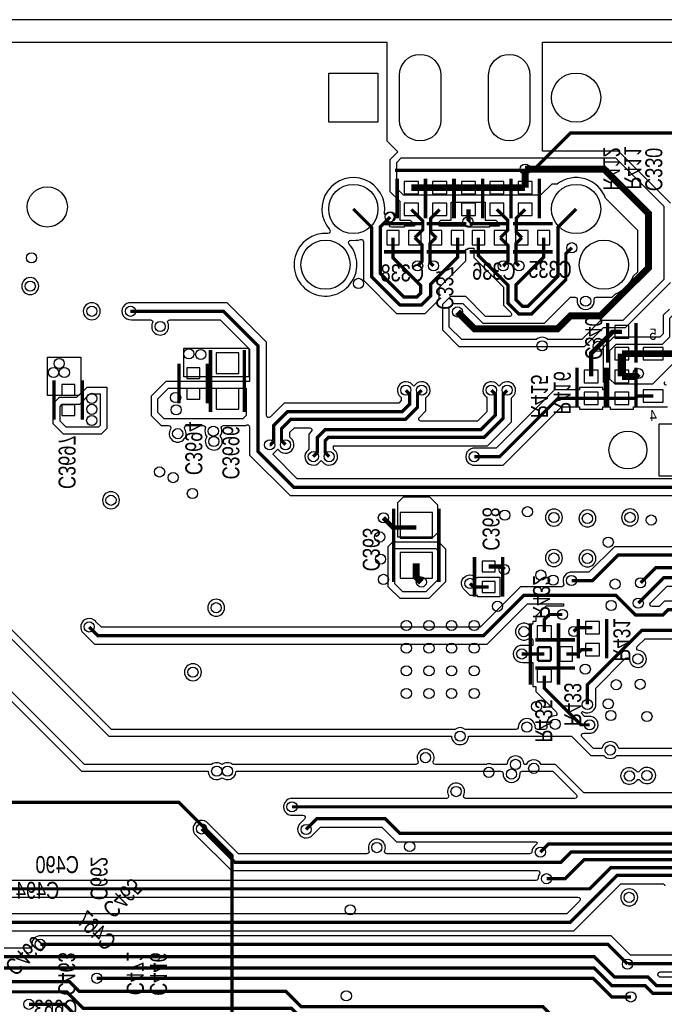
# Model space of a CAD drawing. Extents: x -394 to 5394, y -1015 to 6968.
# Tile 51 of 63: x 981 to 2120, y 5228 to 6968. Entities that reach past the tile are written whole.
import ezdxf

# ---------------------------------------------------------------- set-up
doc = ezdxf.new("R2010")
doc.units = 0
for name, color, linetype in [('BG_OUTLINE', 95, 'CONTINUOUS'), ('BG_SILKSCREEN_BOTTOM', 132, 'CONTINUOUS'), ('ET_BOTTOM', 1, 'CONTINUOUS'), ('PG_SILKSCREEN_BOTTOM', 2, 'CONTINUOUS'), ('PIN_BOTTOM', 1, 'CONTINUOUS'), ('RD_SILKSCREEN_BOTTOM', 254, 'CONTINUOUS'), ('VC_BOTTOM', 1, 'CONTINUOUS')]:
    doc.layers.add(name, color=color, linetype=linetype)

msp = doc.modelspace()

# ---------------------------------------------------------------- linework, layer by layer
at = {"layer": 'BG_OUTLINE'}
msp.add_lwpolyline([(5000, 0), (5000, 6968.4848), (0, 6968.4848), (0, 0)], close=True, dxfattribs=at)
at = {"layer": 'BG_SILKSCREEN_BOTTOM', "const_width": 6}
msp.add_lwpolyline([(1644, 6702), (1888, 6702), (1954, 6768), (2184, 6768), (2185, 6767), (2180, 6762)], dxfattribs=at)
at = {"layer": 'ET_BOTTOM'}
for points in [[(228.6115, 6928.4847), (1629.5041, 6928.4847), (1629.5041, 6754.1847), (1648.859, 6734.8298), (1634.9998, 6720.9706), (1634.9998, 6665.0294), (1652.4141, 6647.6151), (1652.4141, 6614.0846), (1670.8424, 6614.0846), (1678.2998, 6606.6272), (1678.2998, 6603.585), (1660.0128, 6603.585), (1660.0128, 6601.585), (1637.9639, 6601.585, -0.668175), (1635.1355, 6608.4134), (1640.9806, 6614.2585, 1), (1629.808, 6625.4311), (1627.3274, 6622.9504), (1625.2072, 6625.0706), (1625.3471, 6626.0591, 1.556495), (1528.5512, 6597.3735, -0.669827), (1525.243, 6590.7564, 5.057554), (1563.0274, 6571.8661, -0.669827), (1566.3356, 6578.4832, 0.076555), (1583.1784, 6579.827, -0.484053), (1588.0998, 6575.9346), (1588.0998, 6507.8281), (1646.8281, 6449.0998), (1697.1719, 6449.0998), (1721.9002, 6473.8281), (1721.9002, 6494.8281), (1769.4958, 6542.4237), (1769.4958, 6562.5846), (1773.5958, 6562.5846), (1773.5958, 6564.5846), (1783.6502, 6564.5846), (1783.6502, 6548.1772), (1836.0998, 6495.7276), (1836.0998, 6463.7276), (1848.9988, 6450.8286, -0.668175), (1846.1704, 6444.0002), (1803.9706, 6444.0002), (1768.9706, 6479.0002), (1742.0294, 6479.0002), (1727.9998, 6464.9706), (1727.9998, 6420.0294), (1757.0294, 6390.9998), (1978.9706, 6390.9998), (2012.4696, 6424.4988), (2051.4696, 6424.4988), (2131.0002, 6504.0294)], [(2405.1719, 6156.9002), (1471.1719, 6156.9002), (1428.4367, 6199.6354), (1429.4595, 6202.1046), (1429.9862, 6202.1046), (1437.1643, 6209.2827), (1438.7531, 6207.6939), (1438.8212, 6207.6092, 1.114862), (1459.9099, 6228.6979), (1459.8252, 6228.766), (1458.3145, 6230.2767), (1458.3145, 6239.2281), (1466.1862, 6247.0998), (1493.249, 6247.0998, -0.668175), (1496.0774, 6240.2714), (1491.8941, 6236.0881), (1491.8941, 6209.3067), (1490.3834, 6207.796), (1490.2987, 6207.7279, 1.114862), (1511.3874, 6186.6392), (1511.4555, 6186.7239), (1513.6943, 6188.9627), (1515.9331, 6186.7239), (1516.0012, 6186.6392, 1.114862), (1537.0899, 6207.7279), (1537.0052, 6207.796), (1535.4945, 6209.3067), (1535.4945, 6215.0998), (1807.6881, 6215.0998), (1850.0945, 6257.5062), (1850.0945, 6300.1829), (1851.6052, 6301.6936), (1851.6899, 6301.7617, 1.114862), (1830.6012, 6322.8504), (1830.5331, 6322.7657), (1828.2943, 6320.5269), (1826.0555, 6322.7657), (1825.9874, 6322.8504, 1.114862), (1804.8987, 6301.7617), (1804.9834, 6301.6936), (1806.4941, 6300.1829), (1806.4941, 6275.5662), (1789.6281, 6258.7002), (1689.9453, 6258.7002, -0.668175), (1687.1169, 6265.5286), (1698.7002, 6277.1119), (1698.7002, 6299.9086), (1700.4852, 6301.6936), (1700.5699, 6301.7617, 1.114862), (1679.4812, 6322.8504), (1679.4131, 6322.7657), (1677.1743, 6320.5269), (1674.9355, 6322.7657), (1674.8674, 6322.8504, 1.114862), (1653.7787, 6301.7617), (1653.8634, 6301.6936), (1655.0998, 6300.4572), (1655.0998, 6295.1719), (1650.6281, 6290.7002), (1448.1262, 6290.7002), (1423.7286, 6266.3026, -0.668175), (1416.9002, 6269.131), (1416.9002, 6398.235), (1347.235, 6467.9002), (1178.2526, 6467.9002), (1178.1446, 6467.912, 1.114863), (1178.1446, 6438.088), (1178.2526, 6438.0998), (1211.8128, 6438.0998, -0.54994), (1215.4311, 6432.3946, 1.576753), (1242.5689, 6432.3946, -0.54994), (1246.1872, 6438.0998), (1334.8912, 6438.0998), (1387.0998, 6385.8912), (1387.0998, 6329.0002), (1239.0294, 6329.0002), (1212.9998, 6302.9706), (1212.9998, 6269.0294), (1231.0294, 6250.9998), (1244.0393, 6250.9998, -0.594814), (1247.3948, 6244.8225, 1.84095), (1272.5614, 6244.8225, -0.594814), (1275.9169, 6250.9998), (1304.972, 6250.9998, -0.511766), (1308.7673, 6245.7367, 0.259977), (1311.4897, 6231.3813, 2.029244), (1335.2603, 6232.3575, 0.23818), (1337.2327, 6245.7367, -0.511766), (1341.028, 6250.9998), (1379.9706, 6250.9998), (1380.2714, 6251.3005, -0.668177), (1387.0998, 6248.4721), (1387.0998, 6198.8281), (1458.8281, 6127.0998), (2392.8281, 6127.0998)], [(2129.0294, 6457.0002), (2117.9998, 6445.9706), (2117.9998, 6412.9706), (2112.0294, 6407.0002), (2030.0294, 6407.0002), (2011.9998, 6388.9706), (2011.9998, 6328.0294), (2019.0957, 6320.9334, -0.668177), (2016.2673, 6314.105), (2011.3045, 6314.105), (2011.3045, 6318.205), (1970.3041, 6318.205), (1970.3041, 6314.105), (1926.0328, 6314.105), (1822.828, 6210.9002), (1785.7326, 6210.9002), (1785.6246, 6210.912, 1.114863), (1785.6246, 6181.088), (1785.7326, 6181.0998), (1835.1718, 6181.0998), (1938.3766, 6284.3046), (1970.3041, 6284.3046), (1970.3041, 6280.2046), (2011.3045, 6280.2046), (2011.3045, 6284.3046), (2024.5541, 6284.3046), (2024.5541, 6280.2046), (2065.5545, 6280.2046), (2065.5545, 6284.3046), (2075.3766, 6284.3046), (2075.4266, 6284.3546), (2125.8245, 6284.3546)], [(2123.9827, 6322.355, -0.668177), (2121.1543, 6329.1834)], [(2473.3709, 6036.9002), (2031.8281, 6036.9002), (1986.8281, 5991.9002), (1957.7326, 5991.9002), (1957.6246, 5991.912, 0.568572), (1942.1185, 5971.3159, -0.533203), (1938.4168, 5965.8002), (1865.7281, 5965.8002), (1794.3829, 5894.455), (1125.1471, 5894.455), (1115.2912, 5904.3109), (1115.2231, 5904.3956, 1.114862), (1094.1344, 5883.3069), (1094.2191, 5883.2388), (1112.8033, 5864.6546), (1806.7267, 5864.6546), (1878.0719, 5935.9998), (1941.8838, 5935.9998), (1941.8838, 5932.0134), (1939.8975, 5931.9998, 0.025427), (1938.3754, 5931.912), (1938.2674, 5931.9002), (1910.8281, 5931.9002), (1893.0998, 5914.1719), (1893.0998, 5904.8776), (1887.4998, 5904.8776), (1887.4998, 5901.7897, -0.620311), (1881.0788, 5898.6055, 2.016545), (1881.0788, 5874.7241, -0.620311), (1887.4998, 5871.5399), (1887.4998, 5862.195), (1869.8069, 5862.195), (1869.6989, 5862.2068, 1.114863), (1869.6989, 5832.3828), (1869.8069, 5832.3946), (1887.4998, 5832.3946), (1887.4998, 5789.712), (1893.0998, 5789.712), (1893.0998, 5780.8281), (1929.1128, 5744.8151, -0.654635), (1926.435, 5737.9896, 0.48287), (1912.5285, 5719.0528, -0.494545), (1908.6694, 5714.0002), (1896.0002, 5714.0002, -0.414214), (1892.0002, 5718.0002, 0.999987), (1861.9998, 5718.0002, -0.414214), (1857.9998, 5714.0002), (1768.0001, 5714.0002, 0.333332), (1749.9999, 5714.0002), (1142.9706, 5714.0002), (585.9706, 6271.0002)], [(581, 6259), (1138, 5702), (1743.8949, 5702), (1744.104, 5700.2353, 0.888525), (1773.896, 5700.2353), (1774.1051, 5702), (1956, 5702), (1990, 5668), (2012.8386, 5668, 0.478824), (2036.21, 5668), (2339, 5668)], [(2328, 5602), (1978, 5602), (1928, 5652), (1902.5002, 5652, 0.606872), (1875.8884, 5652), (1872.1051, 5652), (1871.896, 5653.7647, 0.888525), (1842.104, 5653.7647), (1841.8949, 5652), (1815.397, 5652), (1815.0693, 5652.1177, 0.174095), (1804.9307, 5652.1177), (1804.603, 5652), (1715.3505, 5652, -0.546556), (1711.7146, 5657.6674, 1.558741), (1684.445, 5657.6674, -0.546556), (1680.8091, 5652), (1357.0003, 5652, 0.345142), (1338.5, 5651.6084, 0.345142), (1319.9997, 5652), (1095, 5652), (612, 6135)], [(607.0294, 6122.9998), (1090.0294, 5639.9998), (1313.8949, 5639.9998), (1314.104, 5638.2351, 0.592217), (1338.5, 5628.3916, 0.592217), (1362.896, 5638.2351), (1363.1051, 5639.9998), (1831.0261, 5639.9998, -0.429722), (1835.0206, 5635.7893, 1.05408), (1864.9794, 5635.7893, -0.429722), (1868.9739, 5639.9998), (1923.0294, 5639.9998), (1964.3005, 5598.7286, -0.668177), (1961.4721, 5591.9002), (1769.1872, 5591.9002, -0.54994), (1765.5689, 5597.6054, 1.576753), (1738.4311, 5597.6054, -0.54994), (1734.8128, 5591.9002), (1463.7326, 5591.9002), (1463.6246, 5591.912, 1.114863), (1463.6246, 5562.088), (1463.7326, 5562.0998), (1481.3709, 5562.0998, -0.668175), (1484.1993, 5555.2714), (1477.6891, 5548.7612), (1477.6044, 5548.6931, 1.114862), (1498.6931, 5527.6044), (1498.7612, 5527.6891), (1512.1719, 5541.0998), (1620.8281, 5541.0998), (1646.8281, 5515.0998), (1893.1993, 5515.0998, -0.668179), (1894.6135, 5511.6856), (1891.6867, 5508.7587, 0.215304), (1886.0206, 5497.7896, -0.398872), (1882.0261, 5494.0002), (1629.6638, 5494.0002, -0.529567), (1625.9452, 5499.4738, 1.471937), (1598.0548, 5499.4738, -0.529567), (1594.3362, 5494.0002), (1367.2719, 5494.0002), (1313.9612, 5547.3109), (1313.8931, 5547.3956, 1.114862), (1292.8044, 5526.3069), (1292.8891, 5526.2388), (1354.9281, 5464.1998), (1895.9697, 5464.1998, -0.591795), (1899.3444, 5458.0525, 0.129213), (1897.0206, 5450.7896, -0.398872), (1893.0261, 5447.0002), (825.0719, 5447.0002)], [(2334.0294, 5680.0002), (2039.3758, 5680.0002), (2038.9661, 5681.4596, 0.7579), (2010.0825, 5681.4596), (2009.6728, 5680.0002), (1994.9706, 5680.0002), (1974.6995, 5700.2714, -0.668177), (1977.5279, 5707.0998), (1986.2674, 5707.0998), (1986.3754, 5707.088, 1.114863), (1986.3754, 5736.912), (1986.2674, 5736.9002), (1979.1719, 5736.9002), (1972.9545, 5743.1176), (1975.4325, 5745.5957), (1976.7496, 5744.8684, 0.607546), (1998.912, 5759.6246), (1998.9002, 5759.7326), (1998.9002, 5786.8281), (2051.6155, 5839.5434, -0.635512), (2058.4271, 5837.0813, 2.132171), (2074.7378, 5853.392, -0.635512), (2072.2757, 5860.2036), (2086.1719, 5874.0998), (2500.8281, 5874.0998)], [(623.7326, 5358.0998), (1960.1718, 5358.0998), (2043.0718, 5440.9998), (2117.0226, 5440.9998, -0.400948), (2121.0184, 5437.1817, 0.400956)], [(812.7281, 5417.1998), (1967.4708, 5417.1998, -0.668175), (1970.2992, 5410.3714), (1947.828, 5387.9002), (623.7326, 5387.9002)], [(2677.1162, 5314.9002), (2060.1719, 5314.9002), (2026.1719, 5348.9002), (1018.7326, 5348.9002), (1018.6246, 5348.912, 0.493604), (1002.1791, 5331.6879, -0.460296), (998.2269, 5327.0714), (882.0007, 5327.0714)]]:
    msp.add_lwpolyline(points, format="xyb", dxfattribs=at)
for points in [[(2131.0002, 6643.9706), (2038.9706, 6736.0002), (1904.9845, 6736.0002), (1904.9845, 6928.4847), (2304.5041, 6928.4847)], [(2145.4965, 6253.365), (2110.1741, 6253.365), (2110.1741, 6162.3646), (2201.1745, 6162.3646)]]:
    msp.add_lwpolyline(points, dxfattribs=at)
for points in [[(1930.4767, 6678), (1921, 6678), (1901, 6658), (1659, 6658), (1647, 6670), (1647, 6716), (1655, 6724), (2034, 6724), (2119, 6639), (2119, 6509), (2046.499, 6436.499), (2007.499, 6436.499), (1974, 6403), (1914.1926, 6403, 0.39224), (1893.796, 6403), (1762, 6403), (1740, 6425), (1740, 6460), (1747, 6467), (1764, 6467), (1799, 6432), (1908, 6432), (1954, 6478), (1962.2382, 6478, -0.461453), (1966.188, 6473.3684, 1.1726), (1995.812, 6473.3684, -0.461453), (1999.7618, 6478), (2028, 6478), (2033.8433, 6483.8433), (2034.218, 6483.9957, 0.202208), (2064.7134, 6514.4911), (2064.8658, 6514.8658), (2073, 6523), (2073, 6596), (2016.2841, 6652.7159, 0.502434), (1931.0076, 6678.3943)], [(1014.4802, 6497.52, 1), (984.4798, 6497.52, 1)], [(1123.1327, 6452.9973, 1), (1093.1323, 6452.9973, 1)], [(1157.1128, 6118.8874, 1), (1127.1124, 6118.8874, 1)], [(1939.9945, 6088.4148, 1), (1909.9941, 6088.4148, 1)], [(1999.0545, 6086.8848, 1), (1969.0541, 6086.8848, 1)], [(2074.3445, 6088.6348, 1), (2044.3441, 6088.6348, 1)], [(1939.9945, 6016.7848, 1), (1909.9941, 6016.7848, 1)], [(1999.0545, 6016.1948, 1), (1969.0541, 6016.1948, 1)], [(1829.0545, 5983.085), (1829.0545, 5948.0846), (1790.0541, 5948.0846), (1790.0541, 5950.6846), (1776.8224, 5950.6846), (1767.291, 5960.2161, -1.035152), (1786.7071, 5983.0626), (1787.2796, 5982.541), (1790.0541, 5982.541), (1790.0541, 5983.085)], [(2095.8007, 5937.7286), (2125.1719, 5967.0998), (2471.8281, 5967.0998), (2491.6345, 5947.2934, -0.668175), (2488.8061, 5940.465), (2120.3929, 5940.465), (2110.8281, 5930.9002), (2098.6291, 5930.9002, -0.668175)], [(1343.0002, 5929, 1), (1312.9998, 5929, 1)], [(1302.0002, 5815, 1), (1271.9998, 5815, 1)], [(2070.8153, 5623.2243, -3.144953), (2070.335, 5640.5443, 0.517484), (2076.8633, 5640.7253, -3.144953), (2077.3436, 5623.4053, 0.517484)], [(2073.0002, 5417, 1), (2042.9998, 5417, 1)], [(2112.0719, 5276.0002), (2109.8007, 5278.2714, -0.668175), (2112.6291, 5285.0998), (2437.3708, 5285.0998, -0.668175), (2440.1992, 5278.2714), (2437.928, 5276.0002)]]:
    msp.add_lwpolyline(points, format="xyb", close=True, dxfattribs=at)
for points, const_width in [([(1754.6143, 6451.8448), (1784.4591, 6422), (1931, 6422), (1953.9848, 6444.9848), (2006.9848, 6444.9848), (2092, 6530), (2092, 6626), (2013.7752, 6704.2248), (1874.0343, 6704.2248)], 12), ([(1874.0343, 6704.2248), (1874.0343, 6671.6648)], 12), ([(1722.9143, 6671.6648), (1672.9143, 6671.6648)], 12), ([(1773.9243, 6671.6648), (1722.9143, 6671.6648)], 12), ([(1773.9243, 6671.6648), (1824.0343, 6671.6648)], 12), ([(1874.0343, 6671.6648), (1824.0343, 6671.6648)], 12), ([(1754.5956, 6583.0848), (1754.5956, 6548.5956), (1707, 6501), (1707, 6480), (1691, 6464), (1653, 6464), (1603, 6514), (1603, 6601.2291), (1570.3943, 6633.8348)], 5.8), ([(1679.013, 6583.0848), (1693.2, 6597.2718), (1693.2, 6612.7991), (1672.9143, 6633.0848)], 5.8), ([(1722.9143, 6633.0848), (1707, 6617.1705), (1707, 6593.0978), (1716.013, 6584.0848), (1716.013, 6583.0848)], 5.8), ([(1773.9243, 6633.0848), (1773.9243, 6611.9243), (1773, 6611)], 8), ([(1830.133, 6583.0848), (1843.1633, 6596.1151), (1843.1633, 6613.9558), (1824.0343, 6633.0848)], 5.8), ([(1906.7156, 6583.0848), (1906.7156, 6548.7156), (1858, 6500), (1858, 6473), (1869, 6462), (1879, 6462), (1932, 6515), (1932, 6601.7405), (1964.0943, 6633.8348)], 5.8), ([(1868.133, 6583.0848), (1858.2886, 6592.9292), (1858.2886, 6617.3391), (1874.0343, 6633.0848)], 5.8), ([(1635.3943, 6619.8448), (1618, 6602.4505), (1618, 6520.1091), (1659.6043, 6478.5048), (1682.6043, 6478.5048), (1689.3928, 6485.2933), (1689.3928, 6498.6071), (1640.4304, 6547.5695), (1640.4304, 6583.0848)], 5.8), ([(1683.9943, 6533.2748), (1692, 6541.2805), (1692, 6570.0978), (1679.013, 6583.0848)], 5.8), ([(1711.9943, 6533.2748), (1705.8, 6539.4691), (1705.8, 6572.8718), (1716.013, 6583.0848)], 5.8), ([(1956.4743, 6565.3448), (1946, 6554.8705), (1946, 6509), (1885, 6448), (1863, 6448), (1844, 6467), (1844, 6499), (1791.5504, 6551.4496), (1791.5504, 6583.0848)], 5.8), ([(1830.133, 6583.0848), (1844, 6569.2178), (1844, 6542.1605), (1835.1143, 6533.2748)], 5.8), ([(1868.133, 6583.0848), (1857.8, 6572.7518), (1857.8, 6538.5891), (1863.1143, 6533.2748)], 5.8), ([(1176.52, 6453), (1341.0631, 6453), (1402, 6392.0631), (1402, 6205), (1465, 6142), (2399, 6142), (2562, 5979), (2913, 5979), (3135, 5757), (3209, 5757)], 5.8), ([(2156.1543, 6428.7148), (2156.1543, 6393.3091), (2141, 6378.1548), (2100.3243, 6378.1548)], 12), ([(2003, 6391), (2028.7348, 6416.7348), (2045.0543, 6416.7348)], 8), ([(2003, 6391), (1990.8043, 6378.8043), (1990.8043, 6337.7848)], 8), ([(2045.0543, 6337.7848), (2045.0543, 6378.1548)], 15), ([(2100.3243, 6378.1548), (2045.0543, 6378.1548)], 12), ([(2045.0543, 6337.7848), (2068.7848, 6337.7848), (2074, 6343)], 12), ([(1663.1743, 6313.4548), (1670, 6306.6291), (1670, 6289), (1656.8, 6275.8), (1454.2981, 6275.8), (1429.6143, 6251.1162), (1429.6143, 6222.8048), (1423.8143, 6217.0048), (1422.5143, 6217.0048)], 5.8), ([(1450.5143, 6217.0048), (1443.4143, 6224.1048), (1443.4143, 6245.4), (1460.0143, 6262), (1662.5162, 6262), (1683.8, 6283.2838), (1683.8, 6306.0805), (1691.1743, 6313.4548)], 5.8), ([(1814.2943, 6313.4548), (1821.3943, 6306.3548), (1821.3943, 6269.3943), (1795.8, 6243.8), (1520.6781, 6243.8), (1506.7943, 6229.9162), (1506.7943, 6203.1348), (1499.6943, 6196.0348)], 5.8), ([(1842.2943, 6313.4548), (1835.1943, 6306.3548), (1835.1943, 6263.6781), (1801.5162, 6230), (1526.3943, 6230), (1520.5943, 6224.2), (1520.5943, 6203.1348), (1527.6943, 6196.0348)], 5.8), ([(1784, 6196), (1828.9999, 6196), (1932.2047, 6299.2048), (1990.8043, 6299.2048)], 5.8), ([(1990.8043, 6299.2048), (2045.0543, 6299.2048)], 5.8), ([(2100.3243, 6303.3548), (2073.3547, 6303.3548), (2069.2047, 6299.2048), (2045.0543, 6299.2048)], 5.8), ([(1681.5643, 6070.7648), (1640.6243, 6070.7648), (1623.5843, 6087.8048)], 8), ([(3081, 5727), (3090.8288, 5736.8288), (3090.8288, 5771.1713), (2942.7001, 5919.3), (2596.7, 5919.3), (2494, 6022), (2038, 6022), (1993, 5977), (1956, 5977)], 5.8), ([(1681.5643, 6003.8318), (1681.5643, 6007.7648)], 12), ([(1681.5643, 6003.8318), (1681.5643, 5983.4948), (1690.6443, 5974.4148)], 12), ([(1837.2243, 5996.5348), (1831.9539, 6001.8052), (1809.5543, 6001.8052)], 8), ([(2894, 5898), (2582, 5898), (2480, 6000), (2105, 6000), (2078, 5973)], 5.8), ([(1809.5543, 5965.5848), (1782.9943, 5965.5848), (1776.6043, 5971.9748)], 5.8), ([(2917.3143, 5853.7948), (2606.2052, 5853.7948), (2478, 5982), (2119, 5982), (2074, 5937)], 5.8), ([(3065, 5761), (2991, 5835), (2605, 5835), (2514.4352, 5925.5648), (2126.5648, 5925.5648), (2117, 5916), (2069, 5916), (2034.1, 5950.9), (1871.9, 5950.9), (1800.5548, 5879.5548), (1118.9752, 5879.5548), (1103.53, 5895)], 5.8), ([(1940, 5917), (1917, 5917), (1908, 5908), (1908, 5885.8774)], 5.8), ([(1993, 5893.5826), (1966.5826, 5893.5826), (1960, 5887)], 5.8), ([(3019, 5726), (3019, 5780), (2978, 5821), (2575, 5821), (2507, 5889), (2080, 5889), (1984, 5793), (1984, 5758)], 5.8), ([(1868.0743, 5847.2948), (1908, 5847.2948)], 5.8), ([(1946.5826, 5847.2948), (1965.8948, 5847.2948), (1973.6, 5855), (1993, 5855)], 5.8), ([(1988, 5722), (1973, 5722), (1908, 5787), (1908, 5808.7122)], 5.8), ([(3792, 5503), (3792, 5522.3145), (3722.3145, 5592), (3450, 5592), (3360.1, 5502.1), (2732.1, 5502.1), (2716.3, 5486.3), (2230.7, 5486.3), (2219.7, 5497.3), (1955.3, 5497.3), (1937.1, 5479.1), (1361.1, 5479.1), (1302.2, 5538)], 5.8), ([(1462, 5577), (2143, 5577), (2172, 5548)], 5.8), ([(3766, 5523), (3712, 5577), (3458, 5577), (3369.3, 5488.3), (2738.3, 5488.3), (2690.1, 5440.1), (2253.9, 5440.1), (2210.5, 5483.5), (1978.5, 5483.5), (1945, 5450), (1912, 5450)], 5.8), ([(1487, 5537), (1506, 5556), (1627, 5556), (1653, 5530), (2238, 5530), (2250, 5518)], 5.8), ([(3691.9427, 5282.0572), (3638.9428, 5282.0572), (3606, 5315), (3420, 5315), (3260.5, 5474.5), (2744.5, 5474.5), (2681.8948, 5411.8948), (2262.1052, 5411.8948), (2204.3, 5469.7), (2025.7, 5469.7), (1988.1, 5432.1), (818.9, 5432.1), (718, 5533)], 5.8), ([(1901, 5497), (1915.1, 5511.1), (2230.9, 5511.1), (2241.9, 5500.1), (2670.1, 5500.1), (2693, 5523), (3232, 5523), (3242, 5533)], 5.8), ([(2779.15, 5440.85), (2729.3001, 5391), (2257, 5391), (2192.1, 5455.9), (2036.8999, 5455.9), (1953.9999, 5373), (622, 5373)], 5.8), ([(2055, 5299), (2056, 5300), (2809.9999, 5300), (2956.8999, 5446.9), (3200.1, 5446.9), (3350, 5297), (3595, 5297), (3660, 5232), (4097.1712, 5232)], 5.8), ([(2861, 5264), (2854, 5271), (2477, 5271), (2453.3, 5247.3), (2099.7, 5247.3), (2086, 5261), (2027, 5261), (1996, 5292), (843, 5292), (801, 5334)], 5.8), ([(3300, 5286), (3300, 5299.9), (3260.3, 5339.6), (3056.6, 5339.6), (3038, 5321), (2855, 5321), (2819.3, 5285.3), (2468.2999, 5285.3), (2444.0999, 5261.1), (2105.9, 5261.1), (2091, 5276), (2032, 5276), (1995.8288, 5312.1712), (875.8288, 5312.1712), (866, 5322)], 5.8), ([(1017, 5334), (2020, 5334), (2055, 5299)], 5.8), ([(3077, 5275), (3007, 5275), (2963, 5231), (2830.9999, 5231), (2822.9999, 5239), (2568, 5239), (2419, 5090), (2296, 5090), (2253.1, 5047.1), (2081.8999, 5047.1), (1904.9999, 5224), (1478, 5224), (1451, 5251), (1086, 5251), (1069.1, 5267.9), (853.9, 5267.9), (803, 5217)], 5.8), ([(1117, 5274), (1994, 5274), (2027, 5241), (2061, 5241)], 5.8), ([(901, 5250), (1064, 5250), (1093, 5221), (1461, 5221), (1497.1996, 5184.8004), (1861.5141, 5184.8004), (1949.45, 5096.8645), (1949.45, 5072)], 5.8), ([(997, 5228), (1060, 5228), (1081, 5207), (1455, 5207), (1490.9996, 5171.0004), (1849.9996, 5171.0004), (1884, 5137)], 5.8)]:
    msp.add_lwpolyline(points, dxfattribs=dict(at, const_width=const_width))
for points in [[(1773.5958, 6601.585), (1773.5958, 6603.585), (1721.9002, 6603.585), (1721.9002, 6610.9986), (1724.9862, 6614.0846), (1743.4145, 6614.0846), (1743.4145, 6645.9998), (1803.5341, 6645.9998), (1803.5341, 6614.0846), (1821.9624, 6614.0846), (1828.2631, 6607.7839), (1828.2631, 6603.585), (1811.1328, 6603.585), (1811.1328, 6601.585)], [(2169.3041, 6397.155), (2169.3041, 6394.3041), (2099, 6324), (2033, 6324), (2024, 6333), (2024, 6384), (2035, 6395), (2117, 6395), (2130, 6408), (2130, 6441), (2134, 6445), (2170, 6445), (2174, 6441), (2174, 6399), (2172.155, 6397.155)], [(1271, 6337), (1271, 6388), (1384.991, 6388), (1386, 6386.991), (1386, 6337)], [(1089, 6372), (1089, 6307.9708), (1085.0292, 6304), (1030, 6304), (1030, 6372)], [(1100.0294, 6319.0002), (1135.0002, 6319.0002), (1135.0002, 6246.0294), (1124.9706, 6235.9998), (1058.0294, 6235.9998), (1039.9998, 6254.0294), (1039.9998, 6289.9706), (1051.0294, 6301.0002), (1082.0294, 6301.0002)], [(1087, 6289), (1105, 6307), (1123, 6307), (1123, 6251), (1120, 6248), (1063, 6248), (1052, 6259), (1052, 6285), (1056, 6289)], [(1225, 6298), (1244, 6317), (1381, 6317), (1381, 6269), (1375, 6263), (1236, 6263), (1225, 6274)], [(1649.2043, 6115.0948), (1659.1043, 6124.9948), (1705.1343, 6124.9948), (1719.1243, 6111.0048), (1719.1243, 6061.4848), (1711.5543, 6053.9148), (1649.2043, 6053.9148)], [(1652.9637, 5945.1946), (1631.9541, 5966.2042), (1631.9541, 6037.3254), (1640.1437, 6045.515), (1721.1749, 6045.515), (1733.4445, 6033.2454), (1733.4445, 5974.9442), (1703.6949, 5945.1946)], [(1698.7243, 5957.1948), (1657.9343, 5957.1948), (1643.9543, 5971.1748), (1643.9543, 6032.3548), (1645.1143, 6033.5148), (1716.2043, 6033.5148), (1721.4443, 6028.2748), (1721.4443, 5979.9148)]]:
    msp.add_lwpolyline(points, close=True, dxfattribs=at)
at = {"layer": 'PG_SILKSCREEN_BOTTOM', "const_width": 6}
for points in [[(1647.9143, 6687.3748), (1647.9143, 6617.3748)], [(1697.9143, 6687.3748), (1697.9143, 6617.3748)], [(1697.9143, 6687.3748), (1697.9143, 6617.3748)], [(1747.9143, 6687.3748), (1747.9143, 6617.3748)], [(1748.9243, 6687.3748), (1748.9243, 6617.3748)], [(1798.9243, 6687.3748), (1798.9243, 6617.3748)], [(1799.0343, 6687.3748), (1799.0343, 6617.3748)], [(1849.0343, 6687.3748), (1849.0343, 6617.3748)], [(1849.0343, 6687.3748), (1849.0343, 6617.3748)], [(1899.0343, 6687.3748), (1899.0343, 6617.3748)], [(1624.7217, 6608.0848), (1694.7217, 6608.0848)], [(1770.3043, 6608.0848), (1700.3043, 6608.0848)], [(1775.8417, 6608.0848), (1845.8417, 6608.0848)], [(1922.4243, 6608.0848), (1852.4243, 6608.0848)], [(1624.7217, 6558.0848), (1694.7217, 6558.0848)], [(1770.3043, 6558.0848), (1700.3043, 6558.0848)], [(1775.8417, 6558.0848), (1845.8417, 6558.0848)], [(1922.4243, 6558.0848), (1852.4243, 6558.0848)], [(2020.0543, 6362.4448), (2020.0543, 6432.4448)], [(2070.0543, 6362.4448), (2070.0543, 6432.4448)], [(1317.98, 6274.778), (1317.98, 6384.778)], [(1377.98, 6274.778), (1377.98, 6384.778)], [(1262.48, 6290.4215), (1262.48, 6360.4215)], [(1312.48, 6290.4215), (1312.48, 6360.4215)], [(1965.8043, 6353.4948), (1965.8043, 6283.4948)], [(2015.8043, 6353.4948), (2015.8043, 6283.4948)], [(2020.0543, 6283.4948), (2020.0543, 6353.4948)], [(2070.0543, 6283.4948), (2070.0543, 6353.4948)], [(1041.52, 6331.1611), (1041.52, 6261.1611)], [(1091.52, 6331.1611), (1091.52, 6261.1611)], [(1641.5643, 5974.2648), (1641.5643, 6104.2648)], [(1721.5643, 5974.2648), (1721.5643, 6104.2648)], [(1784.5543, 5948.695), (1784.5543, 6018.695)], [(1834.5543, 5948.695), (1834.5543, 6018.695)], [(1883, 5901.5861), (1883, 5831.5861)], [(1933, 5901.5861), (1933, 5831.5861)], [(1968, 5909.2913), (1968, 5839.2913)], [(2018, 5909.2913), (2018, 5839.2913)], [(1883, 5793.0035), (1883, 5863.0035)], [(1962.2913, 5872.2948), (1892.2913, 5872.2948)], [(1933, 5793.0035), (1933, 5863.0035)], [(1962.2913, 5822.2948), (1892.2913, 5822.2948)], [(579, 5585), (1262, 5585), (1356, 5491), (1356, 4825), (1163, 4632), (527, 4632), (377, 4782), (377, 5383), (579, 5585)]]:
    msp.add_lwpolyline(points, dxfattribs=at)
at = {"layer": 'PIN_BOTTOM'}
for points in [[(1652.0043, 6790.6848), (1652.0043, 6870.6848, -1), (1725.0043, 6870.6848), (1725.0043, 6790.6848, -1)], [(1809.4843, 6790.6848), (1809.4843, 6870.6848, -1), (1882.4843, 6870.6848), (1882.4843, 6790.6848, -1)]]:
    msp.add_lwpolyline(points, format="xyb", close=True, dxfattribs=at)
for points in [[(1613.8943, 6874.1848), (1613.8943, 6787.1848), (1526.8943, 6787.1848), (1526.8943, 6874.1848)], [(1685.4143, 6682.6648), (1660.4143, 6682.6648), (1660.4143, 6660.6648), (1685.4143, 6660.6648)], [(1735.4143, 6682.6648), (1710.4143, 6682.6648), (1710.4143, 6660.6648), (1735.4143, 6660.6648)], [(1786.4243, 6682.6648), (1761.4243, 6682.6648), (1761.4243, 6660.6648), (1786.4243, 6660.6648)], [(1836.5343, 6682.6648), (1811.5343, 6682.6648), (1811.5343, 6660.6648), (1836.5343, 6660.6648)], [(1886.5343, 6682.6648), (1861.5343, 6682.6648), (1861.5343, 6660.6648), (1886.5343, 6660.6648)], [(1685.4143, 6644.0848), (1660.4143, 6644.0848), (1660.4143, 6622.0848), (1685.4143, 6622.0848)], [(1735.4143, 6644.0848), (1710.4143, 6644.0848), (1710.4143, 6622.0848), (1735.4143, 6622.0848)], [(1786.4243, 6644.0848), (1761.4243, 6644.0848), (1761.4243, 6622.0848), (1786.4243, 6622.0848)], [(1836.5343, 6644.0848), (1811.5343, 6644.0848), (1811.5343, 6622.0848), (1836.5343, 6622.0848)], [(1886.5343, 6644.0848), (1861.5343, 6644.0848), (1861.5343, 6622.0848), (1886.5343, 6622.0848)], [(1629.4304, 6595.5848), (1629.4304, 6570.5848), (1651.4304, 6570.5848), (1651.4304, 6595.5848)], [(1668.013, 6595.5848), (1668.013, 6570.5848), (1690.013, 6570.5848), (1690.013, 6595.5848)], [(1727.013, 6570.5848), (1727.013, 6595.5848), (1705.013, 6595.5848), (1705.013, 6570.5848)], [(1765.5956, 6570.5848), (1765.5956, 6595.5848), (1743.5956, 6595.5848), (1743.5956, 6570.5848)], [(1780.5504, 6595.5848), (1780.5504, 6570.5848), (1802.5504, 6570.5848), (1802.5504, 6595.5848)], [(1819.133, 6595.5848), (1819.133, 6570.5848), (1841.133, 6570.5848), (1841.133, 6595.5848)], [(1879.133, 6570.5848), (1879.133, 6595.5848), (1857.133, 6595.5848), (1857.133, 6570.5848)], [(1917.7156, 6570.5848), (1917.7156, 6595.5848), (1895.7156, 6595.5848), (1895.7156, 6570.5848)], [(2032.5543, 6405.7348), (2057.5543, 6405.7348), (2057.5543, 6427.7348), (2032.5543, 6427.7348)], [(2032.5543, 6367.1548), (2057.5543, 6367.1548), (2057.5543, 6389.1548), (2032.5543, 6389.1548)], [(2117.8243, 6367.1548), (2117.8243, 6389.1548), (2082.8243, 6389.1548), (2082.8243, 6367.1548)], [(1327.98, 6342.774), (1367.98, 6342.774), (1367.98, 6379.774), (1327.98, 6379.774)], [(1275.98, 6334.0317), (1298.98, 6334.0317), (1298.98, 6353.0317), (1275.98, 6353.0317)], [(2003.3043, 6348.7848), (1978.3043, 6348.7848), (1978.3043, 6326.7848), (2003.3043, 6326.7848)], [(2032.5543, 6326.7848), (2057.5543, 6326.7848), (2057.5543, 6348.7848), (2032.5543, 6348.7848)], [(1078.02, 6323.7713), (1055.02, 6323.7713), (1055.02, 6304.7713), (1078.02, 6304.7713)], [(1275.98, 6297.8113), (1298.98, 6297.8113), (1298.98, 6316.8113), (1275.98, 6316.8113)], [(1327.98, 6279.782), (1367.98, 6279.782), (1367.98, 6316.782), (1327.98, 6316.782)], [(2003.3043, 6310.2048), (1978.3043, 6310.2048), (1978.3043, 6288.2048), (2003.3043, 6288.2048)], [(2032.5543, 6288.2048), (2057.5543, 6288.2048), (2057.5543, 6310.2048), (2032.5543, 6310.2048)], [(2117.8243, 6292.3548), (2117.8243, 6314.3548), (2082.8243, 6314.3548), (2082.8243, 6292.3548)], [(1078.02, 6287.5509), (1055.02, 6287.5509), (1055.02, 6268.5509), (1078.02, 6268.5509)], [(1653.0643, 6052.1978), (1710.0643, 6052.1978), (1710.0643, 6097.1978), (1653.0643, 6097.1978)], [(1653.0643, 5981.3318), (1710.0643, 5981.3318), (1710.0643, 6026.3318), (1653.0643, 6026.3318)], [(1798.0543, 5992.3052), (1821.0543, 5992.3052), (1821.0543, 6011.3052), (1798.0543, 6011.3052)], [(1798.0543, 5956.0848), (1821.0543, 5956.0848), (1821.0543, 5975.0848), (1798.0543, 5975.0848)], [(2005.5, 5904.5826), (1980.5, 5904.5826), (1980.5, 5882.5826), (2005.5, 5882.5826)], [(1920.5, 5896.8774), (1895.5, 5896.8774), (1895.5, 5874.8774), (1920.5, 5874.8774)], [(2005.5, 5866), (1980.5, 5866), (1980.5, 5844), (2005.5, 5844)], [(1920.5, 5858.2948), (1895.5, 5858.2948), (1895.5, 5836.2948), (1920.5, 5836.2948)], [(1895.5, 5836.2948), (1920.5, 5836.2948), (1920.5, 5858.2948), (1895.5, 5858.2948)], [(1919, 5834.7948), (1919, 5859.7948), (1897, 5859.7948), (1897, 5834.7948)], [(1957.5826, 5834.7948), (1957.5826, 5859.7948), (1935.5826, 5859.7948), (1935.5826, 5834.7948)], [(1895.5, 5797.7122), (1920.5, 5797.7122), (1920.5, 5819.7122), (1895.5, 5819.7122)]]:
    msp.add_lwpolyline(points, close=True, dxfattribs=at)
for centre, radius in [((1964.0943, 6830.6848), 43.5), ((1029.5378, 6637.52), 35.5), ((1570.3943, 6633.8348), 43.5), ((1964.0943, 6633.8348), 43.5), ((1521.1843, 6535.4048), 43.5), ((2013.3043, 6535.4048), 43.5), ((2055.6743, 6207.8648), 33.5)]:
    msp.add_circle(centre, radius, dxfattribs=at)
at = {"layer": 'VC_BOTTOM'}
for centre in [(1874.0343, 6704.2248), (1635.3943, 6619.8448), (1773, 6611), (1956.4743, 6565.3448), (1001.52, 6547.52), (1683.9943, 6533.2748), (1711.9943, 6533.2748), (1835.1143, 6533.2748), (1863.1143, 6533.2748), (1579.5343, 6502.3148), (999.48, 6497.52), (1981, 6471), (1108.1325, 6452.9973), (1176.52, 6453), (1754.6143, 6451.8448), (1229, 6426), (1903.9943, 6392), (2003, 6391), (1279.6411, 6377.7138), (1300.6411, 6376.7138), (1040.6411, 6344.7138), (1050.6411, 6360.7138), (1059.6411, 6344.7138), (2074, 6343), (1663.1743, 6313.4548), (1691.1743, 6313.4548), (1814.2943, 6313.4548), (1842.2943, 6313.4548), (1108, 6299), (1256.295, 6300.705), (1108.295, 6279.705), (1257.295, 6278.705), (1108, 6260), (1323, 6241), (1259.9781, 6236.6575), (1323.75, 6222.7388), (1422.5143, 6217.0048), (1450.5143, 6217.0048), (1499.6943, 6196.0348), (1527.6943, 6196.0348), (1784, 6196), (1228, 6169), (1252, 6159), (1142.1126, 6118.8874), (1286, 6131), (1623.5843, 6087.8048), (1838.0543, 6092.7148), (1878.0543, 6098.7148), (1924.9943, 6088.4148), (1984.0543, 6086.8848), (2059.3443, 6088.6348), (2097, 6084), (1616.9843, 6054.0348), (2020.9743, 6044.7148), (1618.3043, 6014.7248), (1924.9943, 6016.7848), (1984.0543, 6016.1948), (1837.2243, 5996.5348), (1623.6243, 5979.0348), (1901.8743, 5986.7148), (1690.6443, 5974.4148), (1776.6043, 5971.9748), (1923.5143, 5977.5848), (1956, 5977), (2033.0243, 5970.8948), (2078, 5973), (1328, 5929), (1825.3243, 5931.4848), (2026, 5933), (2074, 5937), (1940, 5917), (1103.53, 5895), (1664.1143, 5897.4548), (1704.1143, 5897.4548), (1744.1143, 5897.4548), (1784.1143, 5897.4548), (1872, 5886.6648), (1960, 5887), (1664.1143, 5857.4548), (1704.1143, 5857.4548), (1744.1143, 5857.4548), (1784.1143, 5857.4548), (1868.0743, 5847.2948), (2073.3643, 5838.4548), (1287, 5815), (1664.1143, 5817.4548), (1704.1143, 5817.4548), (1744.1143, 5817.4548), (1784.1143, 5817.4548), (1980.3796, 5820.3795), (2035.1343, 5792.9148), (2077.2943, 5793.6348), (1664.1143, 5777.4548), (1704.1143, 5777.4548), (1744.1143, 5777.4548), (1784.1143, 5777.4548), (1894.3743, 5754.2248), (1984, 5758), (2021, 5759), (2025.5243, 5738.4048), (2089.3343, 5736.7248), (1877, 5718), (1927, 5723), (1988, 5722), (1759, 5702), (2024.5243, 5677.4048), (1698.0798, 5663.9203), (1857, 5652), (1329, 5640), (1348, 5640), (1810, 5638), (1850, 5635), (1889.1943, 5645.0748), (2058.3343, 5631.5448), (2089.3443, 5632.4048), (1752, 5604), (1462, 5577), (1302.2, 5538), (1487, 5537), (1612, 5505), (1670, 5507), (1901, 5497), (1912, 5450), (2058, 5417), (1565, 5395), (1017, 5334), (2055, 5299), (1117, 5274), (1558, 5243), (2061, 5241), (997, 5228)]:
    msp.add_circle(centre, 9, dxfattribs=at)

# ---------------------------------------------------------------- texts
at = {"layer": 'PG_SILKSCREEN_BOTTOM', "text_generation_flag": 2, "width": 0.85}
for s, p in [('5', (2106.2943, 6402.4548)), ('4', (2106.7543, 6258.7948))]:
    msp.add_text(s, height=20, dxfattribs=at).set_placement(p)
at = {"layer": 'RD_SILKSCREEN_BOTTOM', "text_generation_flag": 2, "width": 0.8}
for s, rotation, p in [('R412', 270, (2011.9943, 6666.4048)), ('R411', 270, (2049.2143, 6668.3748)), ('C330', 270, (2086.4343, 6665.3548)), ('C337', 270, (1717.0848, 6455.6957)), ('C340', 270, (1980.2543, 6367.1748)), ('R415', 270, (1884.4643, 6264.3148)), ('R416', 270, (1924.7243, 6270.4148)), ('C3694', 270, (1273.48, 6163.4215)), ('C3696', 270, (1338.98, 6155.778)), ('C3697', 270, (1049.48, 6138.8389)), ('C368', 270, (1798.8843, 6029.905)), ('C363', 270, (1587.0543, 5993.3548)), ('R432', 270, (1888, 5909.4139)), ('R431', 270, (2030, 5833.7087)), ('R433', 270, (1943.2948, 5719.7087)), ('R435', 270, (1892, 5691.0035)), ('C662', 270, (1106, 5411.9764)), ('C465', 225, (1124.9099, 5398.9479)), ('C467', 315, (1132.7149, 5320.4398)), ('C460', 225, (952.3368, 5297.204)), ('C463', 270, (1048.9848, 5243.1716)), ('C471', 270, (1170.0001, 5244.0237)), ('C446', 270, (1211, 5243.0236))]:
    msp.add_text(s, height=30, rotation=rotation, dxfattribs=at).set_placement(p)
for s, p in [('C338', (1695.2783, 6505.9152)), ('C336', (1857.1583, 6508.9152)), ('C335', (1956.4243, 6512.0848)), ('C490', (1085.3544, 5460)), ('C494', (1050.7181, 5414.4493)), ('C663', (1082.5332, 5206.0152))]:
    msp.add_text(s, height=30, dxfattribs=at).set_placement(p)

doc.saveas('drawing.dxf')
